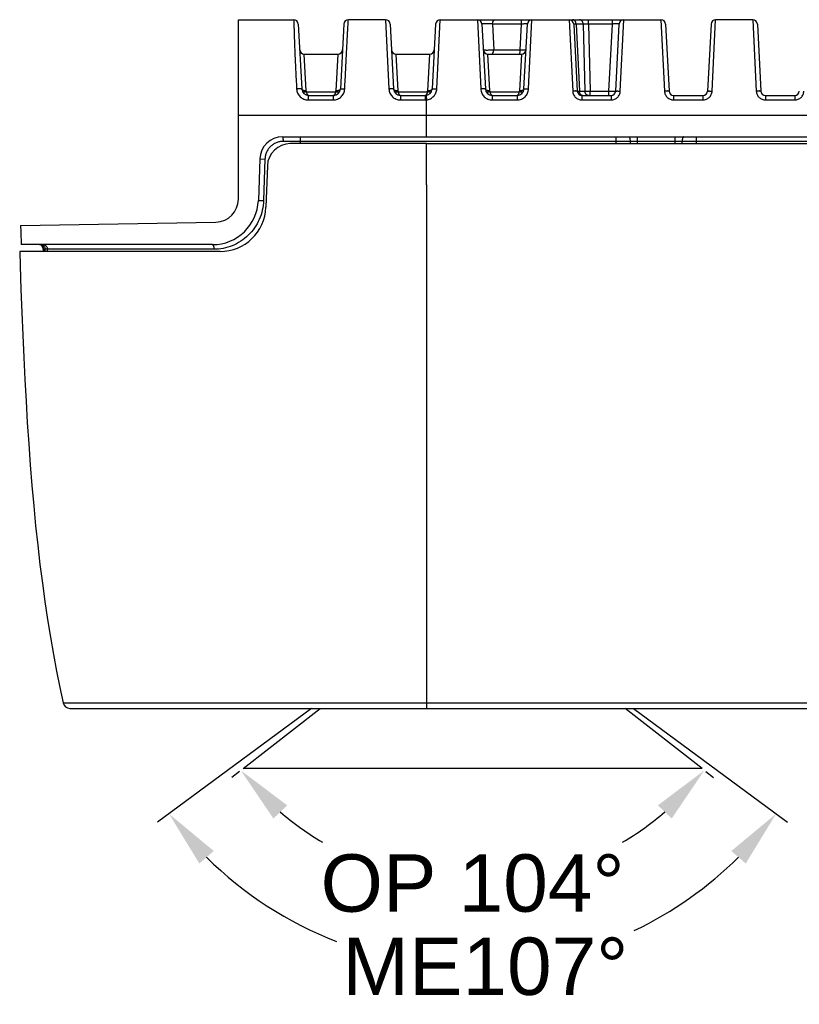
# Model space of a CAD drawing. Header units: millimetres. Extents: x 2556 to 2984, y -1556 to -1254.
# Tile 21 of 53: x 2664 to 2698, y -1350 to -1307. Entities that reach past the tile are written whole.
import ezdxf

# ---------------------------------------------------------------- set-up
doc = ezdxf.new("R2010")
doc.units = ezdxf.units.MM
doc.layers.add('06___PRT_ALL_SURFS', color=7, linetype='Continuous')
doc.styles.add('HANA', font='arial.ttf')
doc.dimstyles.new('HANA$2', dxfattribs={"dimtxt": 2.5, "dimasz": 2.5, "dimexe": 0.5, "dimexo": 0.2, "dimgap": 0.5, "dimtad": 1, "dimtih": 1, "dimtoh": 1, "dimzin": 1, "dimdsep": 46, "dimtxsty": 'HANA', "dimcen": 0, "dimclrd": 3, "dimclre": 3, "dimclrt": 4, "dimadec": 0, "dimazin": 0, "dimtfac": 1, "dimtmove": 0, "dimatfit": 3, "dimfxl": 0, "dimtzin": 0, "dimarcsym": 0})

# ---------------------------------------------------------------- blocks, each defined once
blk = doc.blocks.new('*D49')
at = {"color": 4, "lineweight": -2}
for p, q in [((2779.698, -1335.273), (2779.361, -1335.536)), ((2800.013, -1335.273), (2800.349, -1335.536))]:
    blk.add_line(p, q, dxfattribs=at)
for start, end in [(229.1935, 239.3245), (300.6755, 310.8065)]:
    blk.add_arc((2789.855, -1327.337), 12.817, start, end, dxfattribs=at)
at = {"color": 4}
for points in [[(2781.781, -1336.752), (2781.178, -1337.326), (2779.756, -1335.228)], [(2798.533, -1337.326), (2797.93, -1336.752), (2799.955, -1335.228)]]:
    blk.add_solid(points, dxfattribs=at)
at = {"layer": 'Defpoints', "color": 0}
for p in [(2783.213, -1332.527), (2796.498, -1332.527), (2779.855, -1335.15), (2799.855, -1335.15), (2786.037, -1339.572)]:
    blk.add_point(p, dxfattribs=at)
at = {"color": 72, "insert": (2789.855, -1340.154), "char_height": 2.5, "attachment_point": 5, "style": 'HANA'}
blk.add_mtext('OP 104°', dxfattribs=at)
blk = doc.blocks.new('*D51')
at = {"color": 3, "lineweight": -2}
for start, end in [(225.2157, 248.8673), (295.3392, 314.7843)]:
    blk.add_arc((2789.855, -1327.337), 16.451, start, end, dxfattribs=at)
at = {"color": 3}
for points in [[(2778.582, -1338.741), (2777.952, -1339.286), (2776.632, -1337.123)], [(2801.759, -1339.286), (2801.129, -1338.741), (2803.079, -1337.123)]]:
    blk.add_solid(points, dxfattribs=at)
at = {"layer": 'Defpoints', "color": 0}
for p in [(2796.869, -1332.527), (2781.932, -1333.2), (2803.576, -1337.49), (2773.101, -1339.735), (2784.817, -1342.998)]:
    blk.add_point(p, dxfattribs=at)
at = {"color": 3, "insert": (2790.41, -1343.779), "char_height": 2.5, "attachment_point": 5, "style": 'HANA'}
blk.add_mtext('ME107%%D', dxfattribs=at)

msp = doc.modelspace()

# ---------------------------------------------------------------- linework, layer by layer
at = {"color": 7, "linetype": 'Continuous'}
for p, q in [((2673.86, -1314.884), (2673.86, -1307.067)), ((2673.86, -1307.067), (2676.27, -1307.067)), ((2676.47, -1307.256), (2676.618, -1310.082)), ((2678.45, -1307.256), (2678.302, -1310.082)), ((2680.27, -1307.067), (2678.65, -1307.067)), ((2680.27, -1307.067), (2680.416, -1310.08)), ((2680.47, -1307.256), (2680.618, -1310.082)), ((2682.45, -1307.256), (2682.302, -1310.082)), ((2682.502, -1310.08), (2682.65, -1307.067)), ((2682.65, -1307.067), (2692.27, -1307.067)), ((2684.27, -1307.067), (2684.419, -1310.08)), ((2684.47, -1307.256), (2684.618, -1310.082)), ((2686.188, -1307.256), (2684.932, -1307.256)), ((2684.932, -1307.256), (2684.982, -1308.377)), ((2686.134, -1308.377), (2686.188, -1307.256)), ((2686.302, -1310.082), (2686.45, -1307.256)), ((2686.502, -1310.08), (2686.65, -1307.067)), ((2688.27, -1307.067), (2688.423, -1310.177)), ((2688.47, -1307.256), (2688.623, -1310.177)), ((2688.57, -1307.256), (2688.47, -1307.256)), ((2688.879, -1307.256), (2688.57, -1307.256)), ((2688.57, -1307.256), (2688.718, -1310.177)), ((2688.879, -1307.256), (2688.955, -1310.177)), ((2689.11, -1307.256), (2688.879, -1307.256)), ((2689.11, -1307.256), (2689.11, -1307.067)), ((2690.151, -1307.256), (2689.11, -1307.256)), ((2689.11, -1307.256), (2689.181, -1310.177)), ((2689.998, -1310.177), (2690.151, -1307.256)), ((2690.151, -1307.256), (2690.151, -1307.067)), ((2690.297, -1310.177), (2690.45, -1307.256)), ((2690.497, -1310.177), (2690.65, -1307.067)), ((2692.27, -1307.067), (2692.423, -1310.177)), ((2692.47, -1307.256), (2692.623, -1310.177)), ((2694.45, -1307.256), (2694.297, -1310.177)), ((2694.497, -1310.177), (2694.65, -1307.067)), ((2696.27, -1307.067), (2694.65, -1307.067)), ((2696.27, -1307.067), (2696.423, -1310.177)), ((2696.47, -1307.256), (2696.623, -1310.177)), ((2676.818, -1310.165), (2676.729, -1308.567)), ((2676.729, -1308.567), (2678.192, -1308.567)), ((2678.192, -1308.567), (2678.102, -1310.165)), ((2680.818, -1310.165), (2680.729, -1308.567)), ((2680.729, -1308.567), (2682.192, -1308.567)), ((2682.192, -1308.567), (2682.102, -1310.165)), ((2684.818, -1310.165), (2684.729, -1308.567)), ((2684.729, -1308.567), (2686.192, -1308.567)), ((2684.982, -1308.377), (2686.134, -1308.377)), ((2686.192, -1308.567), (2686.102, -1310.165)), ((2676.829, -1310.203), (2676.818, -1310.165)), ((2676.829, -1310.203), (2678.092, -1310.203)), ((2678.092, -1310.203), (2678.102, -1310.165)), ((2680.829, -1310.203), (2680.818, -1310.165)), ((2680.829, -1310.203), (2682.092, -1310.203)), ((2682.092, -1310.203), (2682.102, -1310.165)), ((2684.829, -1310.203), (2684.818, -1310.165)), ((2684.829, -1310.203), (2686.092, -1310.203)), ((2686.092, -1310.203), (2686.102, -1310.165)), ((2688.623, -1310.177), (2688.718, -1310.177)), ((2688.718, -1310.177), (2688.955, -1310.177)), ((2688.955, -1310.177), (2689.181, -1310.177)), ((2689.181, -1310.367), (2689.181, -1310.177)), ((2689.181, -1310.177), (2689.998, -1310.177)), ((2689.998, -1310.367), (2689.998, -1310.177)), ((2676.899, -1310.564), (2677.99, -1310.564)), ((2676.918, -1310.367), (2678.003, -1310.367)), ((2680.918, -1310.367), (2680.917, -1310.564)), ((2680.917, -1310.564), (2682.003, -1310.564)), ((2680.918, -1310.367), (2682.003, -1310.367)), ((2682.011, -1310.366), (2682.003, -1310.367)), ((2682.003, -1310.367), (2682.003, -1310.564)), ((2682.037, -1310.365), (2682.06, -1310.56)), ((2682.06, -1312.167), (2682.06, -1310.561)), ((2684.918, -1310.367), (2684.918, -1310.564)), ((2684.918, -1310.367), (2686.003, -1310.367)), ((2684.918, -1310.564), (2686.003, -1310.564)), ((2686.003, -1310.367), (2686.003, -1310.564)), ((2688.823, -1310.367), (2688.823, -1310.564)), ((2688.823, -1310.367), (2690.097, -1310.367)), ((2688.823, -1310.564), (2690.097, -1310.564)), ((2690.097, -1310.367), (2690.097, -1310.564)), ((2692.823, -1310.367), (2692.823, -1310.564)), ((2692.823, -1310.367), (2694.097, -1310.367)), ((2692.823, -1310.564), (2694.097, -1310.564)), ((2694.097, -1310.367), (2694.097, -1310.564)), ((2696.823, -1310.367), (2696.823, -1310.564)), ((2696.823, -1310.367), (2698.097, -1310.367)), ((2696.823, -1310.564), (2698.097, -1310.564)), ((2698.097, -1310.367), (2698.097, -1310.564)), ((2673.86, -1311.221), (2682.06, -1311.22)), ((2682.06, -1311.22), (2736.06, -1311.22)), ((2675.79, -1312.167), (2742.33, -1312.167)), ((2742.317, -1312.367), (2675.804, -1312.367)), ((2682.06, -1312.467), (2676.121, -1312.467)), ((2676.56, -1312.467), (2676.56, -1312.167)), ((2690.3, -1312.167), (2690.3, -1312.467)), ((2690.925, -1312.367), (2690.925, -1312.467)), ((2691.237, -1312.167), (2691.237, -1312.467)), ((2692.883, -1312.467), (2692.883, -1312.167)), ((2693.196, -1312.467), (2693.196, -1312.367)), ((2693.82, -1312.467), (2693.82, -1312.167)), ((2674.791, -1313.132), (2674.728, -1314.937)), ((2674.791, -1313.132), (2675.018, -1313.139)), ((2675.018, -1313.139), (2674.956, -1314.944)), ((2675.122, -1313.432), (2675.059, -1315.237)), ((2682.06, -1314.262), (2682.06, -1337.067)), ((2674.728, -1314.937), (2674.956, -1314.944)), ((2664.369, -1316.032), (2672.878, -1315.884)), ((2673.06, -1317.167), (2664.33, -1317.167)), ((2672.729, -1316.867), (2664.396, -1316.867)), ((2665.36, -1317.067), (2665.36, -1317.167)), ((2672.797, -1317.067), (2665.36, -1317.067)), ((2665.377, -1317.167), (2665.377, -1317.067)), ((2665.436, -1317.167), (2665.436, -1317.067)), ((2665.542, -1317.167), (2665.542, -1317.067)), ((2666.224, -1336.831), (2751.896, -1336.831)), ((2666.369, -1336.831), (2667.251, -1336.831)), ((2667.998, -1336.831), (2669.085, -1336.831)), ((2669.085, -1336.831), (2669.161, -1336.831)), ((2669.161, -1336.831), (2669.793, -1336.831)), ((2669.793, -1336.831), (2669.958, -1336.831)), ((2677.719, -1336.831), (2677.719, -1336.831)), ((2666.517, -1337.067), (2751.603, -1337.067)), ((2674.06, -1339.69), (2677.417, -1337.067)), ((2674.06, -1339.69), (2677.417, -1337.067)), ((2694.06, -1339.69), (2690.703, -1337.067)), ((2694.06, -1339.69), (2690.703, -1337.067)), ((2694.06, -1339.69), (2674.06, -1339.69)), ((2694.06, -1339.69), (2674.06, -1339.69))]:
    msp.add_line(p, q, dxfattribs=at)
msp.add_line((2677.365, -1336.831), (2677.365, -1336.831))
at = {"color": 6, "linetype": 'Continuous'}
msp.add_line((2677.719, -1336.831), (2677.719, -1336.831), dxfattribs=at)
at = {"color": 3}
for p, q in [((2677.046, -1337.067), (2670.34, -1342.029)), ((2691.074, -1337.067), (2697.78, -1342.029))]:
    msp.add_line(p, q, dxfattribs=at)
at = {"color": 7, "linetype": 'Continuous'}
for points in [[(2666.267, -1336.831), (2666.287, -1336.831), (2666.311, -1336.831), (2666.338, -1336.831), (2666.369, -1336.831)], [(2667.251, -1336.831), (2667.333, -1336.831), (2667.416, -1336.831), (2667.5, -1336.831), (2667.585, -1336.831), (2667.998, -1336.831)], [(2669.958, -1336.831), (2670.042, -1336.831), (2670.126, -1336.831), (2670.211, -1336.831), (2670.297, -1336.831), (2679.352, -1336.831)]]:
    msp.add_lwpolyline(points, dxfattribs=at)
for centre, radius, start, end in [((2676.27, -1307.267), 0.2, 3, 90), ((2678.65, -1307.267), 0.2, 90, 177), ((2680.27, -1307.267), 0.2, 3, 90), ((2682.65, -1307.267), 0.2, 90, 177), ((2684.27, -1307.267), 0.2, 3, 90), ((2686.65, -1307.267), 0.2, 90, 177), ((2688.27, -1307.267), 0.2, 3, 90), ((2690.65, -1307.267), 0.2, 90, 177), ((2692.27, -1307.267), 0.2, 3, 90), ((2694.65, -1307.267), 0.2, 90, 177), ((2696.27, -1307.267), 0.2, 3, 90), ((2676.729, -1308.367), 0.2, 182.9999, 270), ((2678.192, -1308.367), 0.2, 270, 357.0001), ((2680.729, -1308.367), 0.2, 182.9999, 270), ((2682.192, -1308.367), 0.2, 270, 357.0001), ((2684.729, -1308.367), 0.2, 182.9999, 270), ((2686.192, -1308.367), 0.2, 270, 357.0001), ((2676.918, -1310.067), 0.3, 183, 270), ((2676.681, -1310.188), 0.0341, 207.0347, 207.9957), ((2678.003, -1310.067), 0.3, 270, 357), ((2678.239, -1310.188), 0.0342, 331.4282, 332.9639), ((2680.918, -1310.067), 0.3, 183, 270), ((2680.681, -1310.188), 0.0341, 207.0347, 208.0943), ((2682.003, -1310.067), 0.3, 270, 357), ((2682.239, -1310.188), 0.0341, 331.8389, 332.9641), ((2684.918, -1310.067), 0.3, 183, 270), ((2684.681, -1310.188), 0.0341, 207.0347, 208.1124), ((2686.003, -1310.067), 0.3, 270, 357), ((2686.239, -1310.188), 0.0342, 331.3845, 332.9639), ((2688.823, -1310.167), 0.2, 183, 270), ((2690.097, -1310.167), 0.2, 270, 357), ((2692.823, -1310.167), 0.2, 183, 270), ((2694.097, -1310.167), 0.2, 270, 357), ((2696.823, -1310.167), 0.2, 183, 270), ((2698.097, -1310.167), 0.2, 270, 357), ((2682.002, -1310.071), 0.493, 270.0101, 276.7057), ((2675.79, -1313.167), 1, 90, 178), ((2676.121, -1313.467), 1, 90, 178), ((2672.729, -1314.867), 2, 270, 358), ((2672.86, -1314.884), 1, 271, 0), ((2673.06, -1315.167), 2, 270, 358), ((2665.178, -1317.066), 0.199, 70.5273, 89.9997), ((2665.16, -1317.067), 0.2, 0, 79.0909), ((2665.177, -1317.067), 0.2, 359.9736, 70.4966), ((2666.517, -1336.767), 0.3, 192.3821, 270)]:
    msp.add_arc(centre, radius, start, end, dxfattribs=at)
for points, knots in [([(2676.27, -1307.067), (2676.27, -1307.067), (2676.27, -1307.067), (2676.27, -1307.068), (2676.27, -1307.068), (2676.27, -1307.07), (2676.27, -1307.071), (2676.27, -1307.074), (2676.27, -1307.079), (2676.27, -1307.087), (2676.27, -1307.097), (2676.271, -1307.109), (2676.271, -1307.125), (2676.272, -1307.144), (2676.273, -1307.177), (2676.274, -1307.231), (2676.277, -1307.317), (2676.281, -1307.438), (2676.286, -1307.605), (2676.292, -1307.83), (2676.302, -1308.117), (2676.316, -1308.459), (2676.333, -1308.841), (2676.353, -1309.245), (2676.374, -1309.661), (2676.388, -1309.94), (2676.395, -1310.08)], [0, 0, 0, 0, 0.000062, 0.000232, 0.00052, 0.000935, 0.001482, 0.002169, 0.003997, 0.006493, 0.009737, 0.013833, 0.018891, 0.025055, 0.032483, 0.051971, 0.079468, 0.118018, 0.17181, 0.24556, 0.341819, 0.457729, 0.586434, 0.721793, 0.860228, 1, 1, 1, 1]), ([(2678.493, -1310.08), (2678.5, -1309.941), (2678.514, -1309.663), (2678.535, -1309.25), (2678.555, -1308.847), (2678.574, -1308.466), (2678.591, -1308.124), (2678.606, -1307.835), (2678.618, -1307.609), (2678.628, -1307.441), (2678.635, -1307.319), (2678.639, -1307.242), (2678.642, -1307.194), (2678.644, -1307.167), (2678.645, -1307.144), (2678.646, -1307.125), (2678.647, -1307.11), (2678.648, -1307.097), (2678.649, -1307.087), (2678.649, -1307.08), (2678.649, -1307.076), (2678.649, -1307.073), (2678.65, -1307.071), (2678.65, -1307.07), (2678.65, -1307.068), (2678.65, -1307.068), (2678.65, -1307.067), (2678.65, -1307.067), (2678.65, -1307.067)], [0, 0, 0, 0, 0.138869, 0.276513, 0.411262, 0.53966, 0.655677, 0.752392, 0.826707, 0.880975, 0.91987, 0.947604, 0.958288, 0.967254, 0.974745, 0.980956, 0.986058, 0.990184, 0.993458, 0.995974, 0.996975, 0.997817, 0.998512, 0.999065, 0.999483, 0.999774, 0.999944, 1, 1, 1, 1]), ([(2684.932, -1307.256), (2684.908, -1307.254), (2684.857, -1307.251), (2684.78, -1307.248), (2684.702, -1307.246), (2684.639, -1307.245), (2684.593, -1307.245), (2684.562, -1307.246), (2684.535, -1307.247), (2684.513, -1307.248), (2684.497, -1307.249), (2684.487, -1307.251), (2684.481, -1307.252), (2684.476, -1307.253), (2684.473, -1307.254), (2684.471, -1307.255), (2684.47, -1307.256), (2684.47, -1307.256)], [0, 0, 0, 0, 0.156576, 0.3271, 0.499571, 0.661454, 0.734644, 0.800835, 0.858837, 0.90764, 0.946443, 0.96191, 0.974689, 0.984764, 0.992163, 0.997033, 1, 1, 1, 1]), ([(2684.932, -1307.256), (2684.932, -1307.232), (2684.937, -1307.195), (2684.951, -1307.151), (2684.964, -1307.122), (2684.98, -1307.099), (2684.998, -1307.081), (2685.018, -1307.069), (2685.033, -1307.067), (2685.04, -1307.067)], [0, 0, 0, 0, 0.312516, 0.45774, 0.591323, 0.711413, 0.817758, 0.912361, 1, 1, 1, 1]), ([(2686.188, -1307.256), (2686.188, -1307.232), (2686.189, -1307.196), (2686.192, -1307.152), (2686.195, -1307.123), (2686.198, -1307.103), (2686.201, -1307.089), (2686.203, -1307.081), (2686.205, -1307.075), (2686.208, -1307.07), (2686.21, -1307.067), (2686.212, -1307.067)], [0, 0, 0, 0, 0.378131, 0.547591, 0.69588, 0.817928, 0.867846, 0.909859, 0.943768, 0.969609, 1, 1, 1, 1]), ([(2686.45, -1307.256), (2686.45, -1307.256), (2686.45, -1307.256), (2686.448, -1307.255), (2686.445, -1307.255), (2686.439, -1307.254), (2686.43, -1307.254), (2686.42, -1307.253), (2686.407, -1307.253), (2686.392, -1307.253), (2686.368, -1307.253), (2686.334, -1307.253), (2686.289, -1307.254), (2686.24, -1307.255), (2686.205, -1307.256), (2686.188, -1307.256)], [0, 0, 0, 0, 0.001879, 0.005578, 0.019575, 0.042598, 0.074558, 0.115233, 0.164309, 0.221396, 0.28603, 0.435761, 0.608564, 0.798726, 1, 1, 1, 1]), ([(2688.57, -1307.256), (2688.569, -1307.232), (2688.561, -1307.184), (2688.537, -1307.131), (2688.51, -1307.098), (2688.487, -1307.08), (2688.462, -1307.069), (2688.445, -1307.067), (2688.436, -1307.067)], [0, 0, 0, 0, 0.293111, 0.561542, 0.682764, 0.794875, 0.899549, 1, 1, 1, 1]), ([(2688.879, -1307.256), (2688.878, -1307.231), (2688.87, -1307.183), (2688.841, -1307.13), (2688.81, -1307.098), (2688.784, -1307.08), (2688.755, -1307.069), (2688.735, -1307.067), (2688.726, -1307.067)], [0, 0, 0, 0, 0.278345, 0.53987, 0.66223, 0.778759, 0.89066, 1, 1, 1, 1]), ([(2690.45, -1307.256), (2690.45, -1307.256), (2690.45, -1307.256), (2690.448, -1307.255), (2690.444, -1307.254), (2690.437, -1307.254), (2690.427, -1307.253), (2690.414, -1307.253), (2690.399, -1307.252), (2690.382, -1307.252), (2690.354, -1307.252), (2690.315, -1307.252), (2690.264, -1307.253), (2690.208, -1307.254), (2690.17, -1307.256), (2690.151, -1307.256)], [0, 0, 0, 0, 0.001994, 0.005835, 0.020288, 0.044021, 0.076915, 0.1187, 0.168999, 0.227338, 0.293159, 0.444624, 0.617498, 0.805041, 1, 1, 1, 1]), ([(2684.529, -1308.377), (2684.529, -1308.378), (2684.53, -1308.379), (2684.533, -1308.38), (2684.541, -1308.382), (2684.554, -1308.384), (2684.571, -1308.385), (2684.593, -1308.386), (2684.619, -1308.387), (2684.649, -1308.388), (2684.694, -1308.388), (2684.756, -1308.387), (2684.832, -1308.385), (2684.908, -1308.382), (2684.958, -1308.379), (2684.982, -1308.377)], [0, 0, 0, 0, 0.003038, 0.0081, 0.025961, 0.054493, 0.093391, 0.142049, 0.199661, 0.265249, 0.337691, 0.498057, 0.669751, 0.840979, 1, 1, 1, 1]), ([(2684.88, -1308.567), (2684.886, -1308.567), (2684.9, -1308.564), (2684.919, -1308.553), (2684.937, -1308.535), (2684.952, -1308.511), (2684.964, -1308.483), (2684.977, -1308.438), (2684.982, -1308.402), (2684.982, -1308.377)], [0, 0, 0, 0, 0.084652, 0.176984, 0.282115, 0.402056, 0.536413, 0.683138, 1, 1, 1, 1]), ([(2686.106, -1308.567), (2686.108, -1308.567), (2686.111, -1308.564), (2686.114, -1308.558), (2686.116, -1308.552), (2686.119, -1308.544), (2686.122, -1308.531), (2686.127, -1308.499), (2686.132, -1308.447), (2686.133, -1308.402), (2686.134, -1308.377)], [0, 0, 0, 0, 0.032636, 0.05904, 0.093282, 0.135462, 0.18542, 0.30725, 0.623697, 1, 1, 1, 1]), ([(2686.134, -1308.377), (2686.151, -1308.378), (2686.185, -1308.379), (2686.233, -1308.38), (2686.277, -1308.38), (2686.311, -1308.381), (2686.334, -1308.381), (2686.349, -1308.38), (2686.361, -1308.38), (2686.372, -1308.38), (2686.38, -1308.379), (2686.386, -1308.379), (2686.389, -1308.378), (2686.391, -1308.378), (2686.391, -1308.377), (2686.391, -1308.377)], [0, 0, 0, 0, 0.201679, 0.391744, 0.56417, 0.71347, 0.777935, 0.834911, 0.883945, 0.924656, 0.956735, 0.97995, 0.994198, 0.998031, 1, 1, 1, 1]), ([(2676.618, -1310.082), (2676.618, -1310.082), (2676.616, -1310.081), (2676.613, -1310.08), (2676.607, -1310.078), (2676.596, -1310.077), (2676.577, -1310.076), (2676.549, -1310.075), (2676.515, -1310.076), (2676.478, -1310.076), (2676.437, -1310.078), (2676.409, -1310.08), (2676.395, -1310.08)], [0, 0, 0, 0, 0.008152, 0.024237, 0.04943, 0.083753, 0.178536, 0.304805, 0.45713, 0.628874, 0.812508, 1, 1, 1, 1]), ([(2676.395, -1310.08), (2676.397, -1310.112), (2676.406, -1310.176), (2676.438, -1310.268), (2676.486, -1310.352), (2676.549, -1310.425), (2676.624, -1310.485), (2676.71, -1310.53), (2676.802, -1310.558), (2676.867, -1310.564), (2676.899, -1310.564)], [0, 0, 0, 0, 0.125214, 0.250341, 0.37539, 0.500367, 0.625288, 0.750177, 0.875066, 1, 1, 1, 1]), ([(2676.818, -1310.165), (2676.793, -1310.166), (2676.756, -1310.165), (2676.709, -1310.156), (2676.679, -1310.146), (2676.654, -1310.133), (2676.635, -1310.118), (2676.622, -1310.101), (2676.619, -1310.089), (2676.618, -1310.082)], [0, 0, 0, 0, 0.324088, 0.473835, 0.610062, 0.730167, 0.833297, 0.921321, 1, 1, 1, 1]), ([(2676.829, -1310.203), (2676.809, -1310.211), (2676.78, -1310.221), (2676.741, -1310.228), (2676.716, -1310.23), (2676.693, -1310.228), (2676.675, -1310.224), (2676.66, -1310.216), (2676.653, -1310.208), (2676.651, -1310.204)], [0, 0, 0, 0, 0.33541, 0.486063, 0.621251, 0.739165, 0.839547, 0.924575, 1, 1, 1, 1]), ([(2676.918, -1310.367), (2676.913, -1310.367), (2676.903, -1310.365), (2676.89, -1310.356), (2676.877, -1310.342), (2676.865, -1310.323), (2676.854, -1310.299), (2676.844, -1310.271), (2676.835, -1310.238), (2676.831, -1310.215), (2676.829, -1310.203)], [0, 0, 0, 0, 0.069926, 0.149045, 0.243666, 0.356978, 0.490029, 0.642545, 0.813236, 1, 1, 1, 1]), ([(2677.99, -1310.564), (2678.022, -1310.564), (2678.087, -1310.558), (2678.179, -1310.53), (2678.265, -1310.485), (2678.34, -1310.425), (2678.403, -1310.351), (2678.45, -1310.267), (2678.482, -1310.176), (2678.491, -1310.112), (2678.493, -1310.08)], [0, 0, 0, 0, 0.12488, 0.24981, 0.374799, 0.499844, 0.624926, 0.750011, 0.875051, 1, 1, 1, 1]), ([(2678.092, -1310.203), (2678.09, -1310.215), (2678.085, -1310.238), (2678.076, -1310.271), (2678.066, -1310.299), (2678.055, -1310.323), (2678.043, -1310.342), (2678.031, -1310.356), (2678.017, -1310.365), (2678.007, -1310.367), (2678.003, -1310.367)], [0, 0, 0, 0, 0.18676, 0.357447, 0.509965, 0.643018, 0.756332, 0.850954, 0.930075, 1, 1, 1, 1]), ([(2678.269, -1310.204), (2678.267, -1310.208), (2678.26, -1310.216), (2678.246, -1310.224), (2678.227, -1310.228), (2678.204, -1310.23), (2678.179, -1310.228), (2678.14, -1310.221), (2678.111, -1310.211), (2678.092, -1310.203)], [0, 0, 0, 0, 0.075457, 0.160639, 0.261179, 0.379186, 0.51438, 0.664951, 1, 1, 1, 1]), ([(2678.302, -1310.082), (2678.302, -1310.089), (2678.298, -1310.101), (2678.285, -1310.118), (2678.266, -1310.133), (2678.241, -1310.146), (2678.211, -1310.156), (2678.165, -1310.165), (2678.128, -1310.166), (2678.102, -1310.165)], [0, 0, 0, 0, 0.078679, 0.166703, 0.269833, 0.389938, 0.526165, 0.675912, 1, 1, 1, 1]), ([(2678.302, -1310.082), (2678.302, -1310.082), (2678.304, -1310.081), (2678.306, -1310.08), (2678.311, -1310.079), (2678.32, -1310.078), (2678.336, -1310.077), (2678.359, -1310.077), (2678.388, -1310.077), (2678.42, -1310.078), (2678.456, -1310.079), (2678.48, -1310.08), (2678.493, -1310.08)], [0, 0, 0, 0, 0.007632, 0.022949, 0.047051, 0.079988, 0.171422, 0.294304, 0.444326, 0.616147, 0.803604, 1, 1, 1, 1]), ([(2680.618, -1310.082), (2680.618, -1310.082), (2680.617, -1310.081), (2680.614, -1310.08), (2680.609, -1310.079), (2680.599, -1310.078), (2680.582, -1310.077), (2680.557, -1310.076), (2680.527, -1310.077), (2680.492, -1310.077), (2680.455, -1310.078), (2680.429, -1310.08), (2680.416, -1310.08)], [0, 0, 0, 0, 0.0078, 0.023371, 0.047836, 0.081237, 0.173793, 0.297814, 0.448617, 0.620423, 0.806604, 1, 1, 1, 1]), ([(2680.416, -1310.08), (2680.418, -1310.112), (2680.427, -1310.176), (2680.458, -1310.267), (2680.506, -1310.351), (2680.568, -1310.424), (2680.643, -1310.485), (2680.728, -1310.53), (2680.821, -1310.558), (2680.885, -1310.564), (2680.917, -1310.564)], [0, 0, 0, 0, 0.124869, 0.2498, 0.374781, 0.499796, 0.624832, 0.749879, 0.874934, 1, 1, 1, 1]), ([(2680.818, -1310.165), (2680.793, -1310.166), (2680.756, -1310.165), (2680.709, -1310.156), (2680.679, -1310.146), (2680.654, -1310.133), (2680.635, -1310.118), (2680.622, -1310.101), (2680.619, -1310.089), (2680.618, -1310.082)], [0, 0, 0, 0, 0.324088, 0.473835, 0.610062, 0.730167, 0.833297, 0.921321, 1, 1, 1, 1]), ([(2680.829, -1310.203), (2680.809, -1310.211), (2680.78, -1310.221), (2680.741, -1310.228), (2680.716, -1310.23), (2680.693, -1310.228), (2680.675, -1310.224), (2680.66, -1310.216), (2680.653, -1310.208), (2680.651, -1310.204)], [0, 0, 0, 0, 0.335348, 0.485987, 0.621176, 0.739106, 0.839516, 0.92457, 1, 1, 1, 1]), ([(2680.918, -1310.367), (2680.913, -1310.367), (2680.903, -1310.365), (2680.89, -1310.356), (2680.877, -1310.342), (2680.865, -1310.323), (2680.854, -1310.299), (2680.844, -1310.271), (2680.835, -1310.238), (2680.831, -1310.215), (2680.829, -1310.203)], [0, 0, 0, 0, 0.069926, 0.149045, 0.243666, 0.356978, 0.490029, 0.642545, 0.813236, 1, 1, 1, 1]), ([(2682.042, -1310.342), (2682.04, -1310.345), (2682.032, -1310.355), (2682.02, -1310.363), (2682.011, -1310.366)], [0, 0, 0, 0, 0.293119, 1, 1, 1, 1]), ([(2682.092, -1310.203), (2682.089, -1310.218), (2682.083, -1310.246), (2682.072, -1310.284), (2682.059, -1310.316), (2682.048, -1310.334), (2682.042, -1310.342)], [0, 0, 0, 0, 0.305034, 0.575979, 0.808228, 1, 1, 1, 1]), ([(2682.06, -1310.56), (2682.089, -1310.557), (2682.148, -1310.545), (2682.23, -1310.511), (2682.305, -1310.463), (2682.371, -1310.403), (2682.425, -1310.332), (2682.466, -1310.253), (2682.492, -1310.169), (2682.5, -1310.11), (2682.502, -1310.08)], [0, 0, 0, 0, 0.125055, 0.250104, 0.375151, 0.500188, 0.625206, 0.750191, 0.875127, 1, 1, 1, 1]), ([(2682.269, -1310.204), (2682.267, -1310.208), (2682.26, -1310.216), (2682.246, -1310.224), (2682.227, -1310.228), (2682.205, -1310.23), (2682.179, -1310.228), (2682.141, -1310.221), (2682.111, -1310.211), (2682.092, -1310.203)], [0, 0, 0, 0, 0.075434, 0.160505, 0.260932, 0.378873, 0.514062, 0.664693, 1, 1, 1, 1]), ([(2682.302, -1310.082), (2682.302, -1310.089), (2682.298, -1310.101), (2682.285, -1310.118), (2682.266, -1310.133), (2682.241, -1310.146), (2682.211, -1310.156), (2682.165, -1310.165), (2682.128, -1310.166), (2682.102, -1310.165)], [0, 0, 0, 0, 0.078679, 0.166703, 0.269833, 0.389938, 0.526165, 0.675912, 1, 1, 1, 1]), ([(2682.302, -1310.082), (2682.302, -1310.082), (2682.304, -1310.081), (2682.307, -1310.08), (2682.311, -1310.079), (2682.321, -1310.078), (2682.338, -1310.077), (2682.363, -1310.077), (2682.393, -1310.077), (2682.427, -1310.077), (2682.463, -1310.078), (2682.489, -1310.08), (2682.502, -1310.08)], [0, 0, 0, 0, 0.007777, 0.023305, 0.047705, 0.081021, 0.17337, 0.297181, 0.447838, 0.619644, 0.806056, 1, 1, 1, 1]), ([(2684.618, -1310.082), (2684.618, -1310.082), (2684.617, -1310.081), (2684.614, -1310.08), (2684.609, -1310.079), (2684.599, -1310.078), (2684.582, -1310.077), (2684.558, -1310.077), (2684.528, -1310.077), (2684.494, -1310.077), (2684.457, -1310.078), (2684.431, -1310.08), (2684.419, -1310.08)], [0, 0, 0, 0, 0.007777, 0.023305, 0.047705, 0.081021, 0.17337, 0.297181, 0.447838, 0.619644, 0.806056, 1, 1, 1, 1]), ([(2684.419, -1310.08), (2684.42, -1310.112), (2684.429, -1310.176), (2684.46, -1310.267), (2684.507, -1310.351), (2684.569, -1310.424), (2684.644, -1310.485), (2684.73, -1310.53), (2684.822, -1310.558), (2684.886, -1310.564), (2684.918, -1310.564)], [0, 0, 0, 0, 0.124867, 0.249804, 0.374793, 0.499815, 0.624852, 0.749897, 0.874944, 1, 1, 1, 1]), ([(2684.818, -1310.165), (2684.793, -1310.166), (2684.756, -1310.165), (2684.709, -1310.156), (2684.679, -1310.146), (2684.654, -1310.133), (2684.635, -1310.118), (2684.622, -1310.101), (2684.619, -1310.089), (2684.618, -1310.082)], [0, 0, 0, 0, 0.324088, 0.473835, 0.610062, 0.730167, 0.833297, 0.921321, 1, 1, 1, 1]), ([(2684.829, -1310.203), (2684.809, -1310.211), (2684.78, -1310.221), (2684.741, -1310.228), (2684.716, -1310.23), (2684.693, -1310.228), (2684.675, -1310.224), (2684.66, -1310.216), (2684.653, -1310.208), (2684.651, -1310.204)], [0, 0, 0, 0, 0.335336, 0.485973, 0.621163, 0.739095, 0.83951, 0.924569, 1, 1, 1, 1]), ([(2684.918, -1310.367), (2684.913, -1310.367), (2684.903, -1310.365), (2684.89, -1310.356), (2684.877, -1310.342), (2684.865, -1310.323), (2684.854, -1310.299), (2684.844, -1310.271), (2684.835, -1310.238), (2684.831, -1310.215), (2684.829, -1310.203)], [0, 0, 0, 0, 0.069926, 0.149045, 0.243666, 0.356978, 0.490029, 0.642545, 0.813236, 1, 1, 1, 1]), ([(2686.003, -1310.564), (2686.034, -1310.564), (2686.098, -1310.558), (2686.191, -1310.53), (2686.276, -1310.485), (2686.351, -1310.424), (2686.413, -1310.351), (2686.46, -1310.267), (2686.491, -1310.176), (2686.5, -1310.112), (2686.502, -1310.08)], [0, 0, 0, 0, 0.125049, 0.250094, 0.375139, 0.500176, 0.625198, 0.750188, 0.875127, 1, 1, 1, 1]), ([(2686.092, -1310.203), (2686.09, -1310.215), (2686.085, -1310.238), (2686.076, -1310.271), (2686.066, -1310.299), (2686.055, -1310.323), (2686.043, -1310.342), (2686.031, -1310.356), (2686.017, -1310.365), (2686.007, -1310.367), (2686.003, -1310.367)], [0, 0, 0, 0, 0.18676, 0.357447, 0.509965, 0.643018, 0.756332, 0.850954, 0.930075, 1, 1, 1, 1]), ([(2686.269, -1310.204), (2686.267, -1310.208), (2686.26, -1310.216), (2686.245, -1310.224), (2686.227, -1310.228), (2686.204, -1310.23), (2686.179, -1310.228), (2686.14, -1310.221), (2686.111, -1310.211), (2686.092, -1310.203)], [0, 0, 0, 0, 0.07546, 0.160653, 0.261205, 0.37922, 0.514414, 0.664979, 1, 1, 1, 1]), ([(2686.302, -1310.082), (2686.302, -1310.089), (2686.298, -1310.101), (2686.285, -1310.118), (2686.266, -1310.133), (2686.241, -1310.146), (2686.211, -1310.156), (2686.165, -1310.165), (2686.128, -1310.166), (2686.102, -1310.165)], [0, 0, 0, 0, 0.078679, 0.166703, 0.269833, 0.389938, 0.526165, 0.675912, 1, 1, 1, 1]), ([(2686.302, -1310.082), (2686.302, -1310.082), (2686.304, -1310.081), (2686.307, -1310.08), (2686.311, -1310.079), (2686.321, -1310.078), (2686.338, -1310.077), (2686.363, -1310.077), (2686.393, -1310.077), (2686.427, -1310.077), (2686.463, -1310.078), (2686.489, -1310.08), (2686.502, -1310.08)], [0, 0, 0, 0, 0.007777, 0.023305, 0.047705, 0.081021, 0.17337, 0.297181, 0.447838, 0.619644, 0.806056, 1, 1, 1, 1]), ([(2688.623, -1310.177), (2688.623, -1310.177), (2688.622, -1310.176), (2688.619, -1310.175), (2688.614, -1310.175), (2688.607, -1310.174), (2688.599, -1310.174), (2688.584, -1310.173), (2688.563, -1310.173), (2688.533, -1310.173), (2688.499, -1310.174), (2688.462, -1310.175), (2688.436, -1310.177), (2688.423, -1310.177)], [0, 0, 0, 0, 0.006968, 0.02214, 0.046358, 0.079584, 0.121564, 0.171934, 0.295891, 0.446799, 0.618924, 0.805693, 1, 1, 1, 1]), ([(2688.423, -1310.177), (2688.425, -1310.203), (2688.432, -1310.254), (2688.457, -1310.326), (2688.495, -1310.394), (2688.544, -1310.452), (2688.604, -1310.501), (2688.672, -1310.537), (2688.746, -1310.559), (2688.797, -1310.564), (2688.823, -1310.564)], [0, 0, 0, 0, 0.124913, 0.249868, 0.374859, 0.499872, 0.624896, 0.749926, 0.874957, 1, 1, 1, 1]), ([(2688.801, -1310.351), (2688.789, -1310.343), (2688.766, -1310.322), (2688.74, -1310.281), (2688.724, -1310.231), (2688.719, -1310.196), (2688.718, -1310.177)], [0, 0, 0, 0, 0.217844, 0.460056, 0.723513, 1, 1, 1, 1]), ([(2689.106, -1310.367), (2689.096, -1310.367), (2689.077, -1310.364), (2689.049, -1310.353), (2689.023, -1310.336), (2689, -1310.312), (2688.982, -1310.283), (2688.962, -1310.239), (2688.955, -1310.202), (2688.955, -1310.177)], [0, 0, 0, 0, 0.108138, 0.219031, 0.334886, 0.456972, 0.585564, 0.720035, 1, 1, 1, 1]), ([(2689.998, -1310.177), (2690.017, -1310.178), (2690.055, -1310.179), (2690.111, -1310.18), (2690.162, -1310.181), (2690.201, -1310.182), (2690.228, -1310.181), (2690.246, -1310.181), (2690.261, -1310.181), (2690.273, -1310.18), (2690.283, -1310.18), (2690.29, -1310.179), (2690.295, -1310.179), (2690.297, -1310.178), (2690.297, -1310.177), (2690.297, -1310.177)], [0, 0, 0, 0, 0.194642, 0.381761, 0.554208, 0.705388, 0.771159, 0.829525, 0.879931, 0.921903, 0.955053, 0.979096, 0.99389, 0.997896, 1, 1, 1, 1]), ([(2690.097, -1310.564), (2690.123, -1310.564), (2690.174, -1310.559), (2690.248, -1310.537), (2690.316, -1310.501), (2690.376, -1310.452), (2690.426, -1310.394), (2690.464, -1310.326), (2690.488, -1310.254), (2690.496, -1310.203), (2690.497, -1310.177)], [0, 0, 0, 0, 0.125032, 0.250062, 0.375091, 0.500115, 0.625128, 0.750119, 0.875077, 1, 1, 1, 1]), ([(2690.297, -1310.177), (2690.297, -1310.177), (2690.299, -1310.176), (2690.302, -1310.175), (2690.307, -1310.175), (2690.313, -1310.174), (2690.321, -1310.174), (2690.336, -1310.173), (2690.358, -1310.173), (2690.388, -1310.173), (2690.422, -1310.174), (2690.459, -1310.175), (2690.484, -1310.177), (2690.497, -1310.177)], [0, 0, 0, 0, 0.006968, 0.02214, 0.046358, 0.079584, 0.121564, 0.171934, 0.295891, 0.446799, 0.618924, 0.805693, 1, 1, 1, 1]), ([(2692.623, -1310.177), (2692.623, -1310.177), (2692.622, -1310.176), (2692.619, -1310.175), (2692.614, -1310.175), (2692.607, -1310.174), (2692.599, -1310.174), (2692.584, -1310.173), (2692.563, -1310.173), (2692.533, -1310.173), (2692.499, -1310.174), (2692.462, -1310.175), (2692.436, -1310.177), (2692.423, -1310.177)], [0, 0, 0, 0, 0.006968, 0.02214, 0.046358, 0.079584, 0.121564, 0.171934, 0.295891, 0.446799, 0.618924, 0.805693, 1, 1, 1, 1]), ([(2692.423, -1310.177), (2692.425, -1310.203), (2692.432, -1310.254), (2692.457, -1310.326), (2692.495, -1310.394), (2692.544, -1310.452), (2692.604, -1310.501), (2692.672, -1310.537), (2692.746, -1310.559), (2692.797, -1310.564), (2692.823, -1310.564)], [0, 0, 0, 0, 0.124913, 0.249868, 0.374859, 0.499872, 0.624896, 0.749926, 0.874957, 1, 1, 1, 1]), ([(2694.097, -1310.564), (2694.123, -1310.564), (2694.174, -1310.559), (2694.248, -1310.537), (2694.316, -1310.501), (2694.376, -1310.452), (2694.426, -1310.394), (2694.464, -1310.326), (2694.488, -1310.254), (2694.496, -1310.203), (2694.497, -1310.177)], [0, 0, 0, 0, 0.125032, 0.250062, 0.375091, 0.500115, 0.625128, 0.750119, 0.875077, 1, 1, 1, 1]), ([(2694.297, -1310.177), (2694.297, -1310.177), (2694.299, -1310.176), (2694.302, -1310.175), (2694.307, -1310.175), (2694.313, -1310.174), (2694.321, -1310.174), (2694.336, -1310.173), (2694.358, -1310.173), (2694.388, -1310.173), (2694.422, -1310.174), (2694.459, -1310.175), (2694.484, -1310.177), (2694.497, -1310.177)], [0, 0, 0, 0, 0.006968, 0.02214, 0.046358, 0.079584, 0.121564, 0.171934, 0.295891, 0.446799, 0.618924, 0.805693, 1, 1, 1, 1]), ([(2696.623, -1310.177), (2696.623, -1310.177), (2696.622, -1310.176), (2696.619, -1310.175), (2696.614, -1310.175), (2696.607, -1310.174), (2696.599, -1310.174), (2696.584, -1310.173), (2696.563, -1310.173), (2696.533, -1310.173), (2696.499, -1310.174), (2696.462, -1310.175), (2696.436, -1310.177), (2696.423, -1310.177)], [0, 0, 0, 0, 0.006968, 0.02214, 0.046358, 0.079584, 0.121564, 0.171934, 0.295891, 0.446799, 0.618924, 0.805693, 1, 1, 1, 1]), ([(2696.423, -1310.177), (2696.425, -1310.203), (2696.432, -1310.254), (2696.457, -1310.326), (2696.495, -1310.394), (2696.544, -1310.452), (2696.604, -1310.501), (2696.672, -1310.537), (2696.746, -1310.559), (2696.797, -1310.564), (2696.823, -1310.564)], [0, 0, 0, 0, 0.124913, 0.249868, 0.374859, 0.499872, 0.624896, 0.749926, 0.874957, 1, 1, 1, 1]), ([(2698.097, -1310.564), (2698.123, -1310.564), (2698.174, -1310.559), (2698.248, -1310.537), (2698.316, -1310.501), (2698.376, -1310.452), (2698.426, -1310.394), (2698.464, -1310.326), (2698.488, -1310.254), (2698.496, -1310.203), (2698.497, -1310.177)], [0, 0, 0, 0, 0.125032, 0.250062, 0.375091, 0.500115, 0.625128, 0.750119, 0.875077, 1, 1, 1, 1]), ([(2676.918, -1310.367), (2676.917, -1310.367), (2676.915, -1310.368), (2676.914, -1310.371), (2676.912, -1310.376), (2676.91, -1310.382), (2676.909, -1310.39), (2676.906, -1310.405), (2676.904, -1310.426), (2676.902, -1310.456), (2676.9, -1310.489), (2676.899, -1310.526), (2676.899, -1310.551), (2676.899, -1310.564)], [0, 0, 0, 0, 0.010473, 0.027372, 0.052482, 0.086125, 0.128199, 0.178418, 0.301537, 0.451142, 0.621743, 0.806991, 1, 1, 1, 1]), ([(2678.003, -1310.367), (2678.002, -1310.367), (2678.001, -1310.368), (2678, -1310.371), (2677.999, -1310.376), (2677.998, -1310.382), (2677.997, -1310.39), (2677.995, -1310.405), (2677.994, -1310.426), (2677.992, -1310.456), (2677.991, -1310.489), (2677.991, -1310.526), (2677.99, -1310.551), (2677.99, -1310.564)], [0, 0, 0, 0, 0.007607, 0.023022, 0.047318, 0.080527, 0.122423, 0.172662, 0.296272, 0.446818, 0.618682, 0.805405, 1, 1, 1, 1]), ([(2688.848, -1310.366), (2688.84, -1310.366), (2688.823, -1310.362), (2688.808, -1310.355), (2688.801, -1310.351)], [0, 0, 0, 0, 0.489616, 1, 1, 1, 1]), ([(2675.804, -1312.367), (2675.753, -1312.367), (2675.651, -1312.377), (2675.505, -1312.421), (2675.371, -1312.493), (2675.252, -1312.59), (2675.154, -1312.707), (2675.081, -1312.841), (2675.033, -1312.987), (2675.02, -1313.088), (2675.018, -1313.139)], [0, 0, 0, 0, 0.124961, 0.249823, 0.374639, 0.499478, 0.624412, 0.749483, 0.874692, 1, 1, 1, 1]), ([(2675.79, -1312.167), (2675.791, -1312.167), (2675.792, -1312.168), (2675.793, -1312.171), (2675.794, -1312.176), (2675.796, -1312.186), (2675.798, -1312.203), (2675.8, -1312.227), (2675.801, -1312.257), (2675.803, -1312.291), (2675.803, -1312.328), (2675.804, -1312.354), (2675.804, -1312.367)], [0, 0, 0, 0, 0.00817, 0.023893, 0.048411, 0.081803, 0.174231, 0.298043, 0.448627, 0.620274, 0.806428, 1, 1, 1, 1]), ([(2690.862, -1312.167), (2690.864, -1312.167), (2690.869, -1312.167), (2690.875, -1312.171), (2690.881, -1312.175), (2690.889, -1312.185), (2690.898, -1312.202), (2690.907, -1312.227), (2690.915, -1312.257), (2690.921, -1312.291), (2690.924, -1312.328), (2690.925, -1312.354), (2690.925, -1312.367)], [0, 0, 0, 0, 0.028113, 0.058571, 0.093151, 0.132971, 0.230094, 0.350846, 0.492807, 0.651872, 0.822868, 1, 1, 1, 1]), ([(2693.258, -1312.167), (2693.256, -1312.167), (2693.252, -1312.167), (2693.245, -1312.171), (2693.239, -1312.175), (2693.231, -1312.185), (2693.222, -1312.202), (2693.213, -1312.227), (2693.205, -1312.257), (2693.2, -1312.291), (2693.196, -1312.328), (2693.196, -1312.354), (2693.196, -1312.367)], [0, 0, 0, 0, 0.028113, 0.058571, 0.093151, 0.132971, 0.230094, 0.350846, 0.492807, 0.651872, 0.822868, 1, 1, 1, 1]), ([(2674.956, -1314.944), (2674.951, -1315.085), (2674.915, -1315.368), (2674.78, -1315.774), (2674.571, -1316.146), (2674.297, -1316.469), (2673.967, -1316.732), (2673.597, -1316.925), (2673.203, -1317.041), (2672.931, -1317.067), (2672.797, -1317.067)], [0, 0, 0, 0, 0.127278, 0.254421, 0.381259, 0.507536, 0.6329, 0.756954, 0.879366, 1, 1, 1, 1]), ([(2665.248, -1316.867), (2665.261, -1316.867), (2665.285, -1316.869), (2665.321, -1316.881), (2665.354, -1316.9), (2665.392, -1316.933), (2665.427, -1316.989), (2665.436, -1317.041), (2665.436, -1317.067)], [0, 0, 0, 0, 0.121428, 0.243449, 0.366576, 0.491126, 0.743502, 1, 1, 1, 1]), ([(2665.344, -1316.867), (2665.37, -1316.867), (2665.422, -1316.877), (2665.488, -1316.922), (2665.532, -1316.988), (2665.542, -1317.041), (2665.542, -1317.067)], [0, 0, 0, 0, 0.24914, 0.498786, 0.749142, 1, 1, 1, 1]), ([(2672.729, -1316.867), (2672.731, -1316.867), (2672.736, -1316.867), (2672.742, -1316.87), (2672.749, -1316.875), (2672.758, -1316.885), (2672.768, -1316.902), (2672.778, -1316.927), (2672.786, -1316.957), (2672.792, -1316.991), (2672.796, -1317.028), (2672.797, -1317.054), (2672.797, -1317.067)], [0, 0, 0, 0, 0.030086, 0.062286, 0.098244, 0.139058, 0.237121, 0.357698, 0.498648, 0.656097, 0.825077, 1, 1, 1, 1])]:
    msp.add_open_spline(points, degree=3, knots=knots, dxfattribs=at)
at = {"layer": '06___PRT_ALL_SURFS', "color": 7, "linetype": 'Continuous'}
for p, q in [((2682.06, -1314.262), (2682.06, -1312.467)), ((2682.06, -1312.467), (2736.06, -1312.467))]:
    msp.add_line(p, q, dxfattribs=at)
for points in [[(2664.369, -1316.032), (2664.378, -1316.305), (2664.396, -1316.867)], [(2664.33, -1317.167), (2664.351, -1317.792), (2664.387, -1318.815), (2664.426, -1319.822), (2664.466, -1320.808), (2664.51, -1321.781), (2664.557, -1322.741), (2664.608, -1323.686), (2664.663, -1324.62), (2664.724, -1325.547), (2664.79, -1326.462), (2664.862, -1327.36), (2664.94, -1328.243), (2665.024, -1329.112), (2665.115, -1329.962), (2665.213, -1330.797), (2665.317, -1331.616), (2665.428, -1332.417), (2665.546, -1333.2), (2665.671, -1333.966), (2665.801, -1334.714), (2665.938, -1335.443), (2666.08, -1336.153), (2666.224, -1336.831)]]:
    msp.add_lwpolyline(points, dxfattribs=at)

# ---------------------------------------------------------------- dimensions: what is measured, and where the dimension line sits
dim = msp.add_angular_dim_2l(base=(2679.022, -1347.537), line1=((2676.137, -1337.739), (2667.306, -1344.274)), line2=((2691.074, -1337.067), (2697.78, -1342.029)), text='ME107%%D', dimstyle='HANA$2', override={"dimtxsty": 'HANA', "dimclrt": 3, "dimtol": 1, "dimtp": 0.1, "dimtm": 0.1, "dimtfillclr": 3})
dim.commit()
dim.dimension.update_dxf_attribs({"geometry": '*D51', "text_midpoint": (2684.615, -1348.318), "dimtype": 162, "insert": (-105.795, -4.539)})
at = {"color": 3}
dim = msp.add_angular_dim_2l(base=(2680.242, -1344.112), line1=((2674.06, -1339.69), (2677.417, -1337.067)), line2=((2694.06, -1339.69), (2690.703, -1337.067)), text='OP 104°', dimstyle='HANA$2', override={"dimtxsty": 'HANA', "dimclrd": 4, "dimclre": 4, "dimclrt": 72, "dimtol": 1, "dimtp": 0.1, "dimtm": 0.1, "dimtfillclr": 3}, dxfattribs=at)
dim.commit()
dim.dimension.update_dxf_attribs({"geometry": '*D49', "text_midpoint": (2684.06, -1344.694), "dimtype": 162, "insert": (-105.795, -4.539)})

doc.saveas('drawing.dxf')
